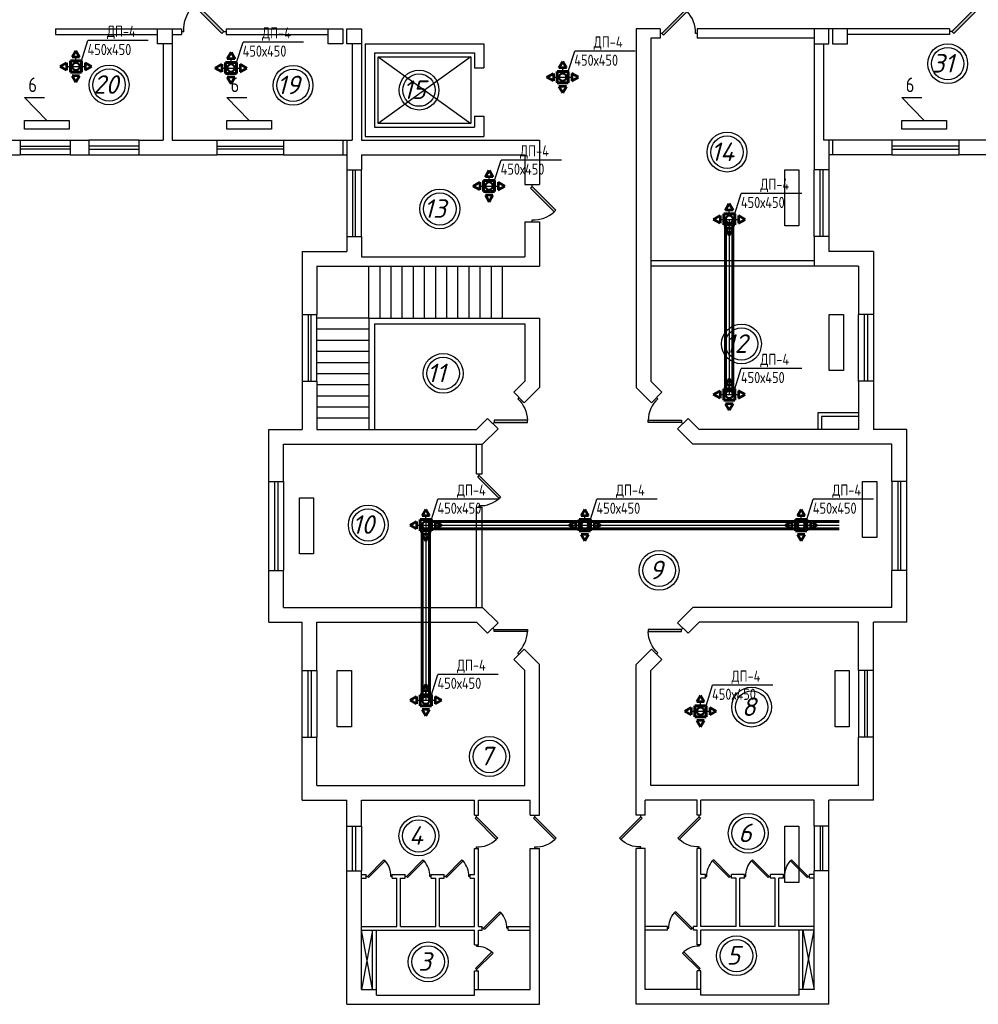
# Model space of a CAD drawing. Header units: millimetres. Extents: x -256102 to 524524, y 9862 to 69256.
# Tile 5 of 33: x -161190 to -141616, y 30044 to 50154. Entities that reach past the tile are written whole.
import ezdxf

# ---------------------------------------------------------------- set-up
doc = ezdxf.new("R2010")
doc.units = ezdxf.units.MM
doc.layers.add('Вспомогательные', color=8, linetype='Continuous', lineweight=25)
doc.layers.add('Текст', color=7, linetype='Continuous', lineweight=13)
doc.layers.add('желтые', color=2, linetype='Continuous')
doc.layers.add('Слой1', color=7, linetype='Continuous')
doc.styles.add('GOST 2.304', font='CS_Gost2304.shx')
doc.styles.get("Standard").update_dxf_attribs({"font": 'isocpeui.ttf'})
doc.styles.add('Текст', font='cs_gost2304.shx', dxfattribs={"width": 0.8, "height": 3})

# ---------------------------------------------------------------- blocks, each defined once
blk = doc.blocks.new('jfgjhsdf')
blk.add_hatch(color=1).paths.add_polyline_path([(-593, 731), (-637, 687), (0, 50), (44, 94)])
at = {"color": 1}
for p, q in [((0, 1000), (0, 950)), ((0, 50), (0, 0))]:
    blk.add_line(p, q, dxfattribs=at)
blk.add_lwpolyline([(0, 50), (-637, 687), (-593, 731), (44, 94), (0, 50)], dxfattribs=at)
blk.add_arc((-33, 130), 821, 87.662, 132.9147, dxfattribs=at)
blk = doc.blocks.new('Решетка')
blk.add_line((-11674, -105678), (-11500, -105129))
at = {"layer": 'желтые', "color": 8}
blk.add_line((-9872, -105129), (-11500, -105129), dxfattribs=at)
at = {"layer": 'желтые', "color": 2, "lineweight": 53}
for p, q in [((-11924, -105578), (-11824, -105404)), ((-11724, -105578), (-11924, -105578)), ((-11824, -105404), (-11724, -105578)), ((-12248, -105828), (-12074, -105728)), ((-12074, -105928), (-12248, -105828)), ((-12074, -105728), (-12074, -105928)), ((-11574, -105728), (-11574, -105928)), ((-11400, -105828), (-11574, -105728)), ((-11574, -105928), (-11400, -105828)), ((-11724, -106078), (-11924, -106078)), ((-11924, -106078), (-11824, -106252)), ((-11824, -106252), (-11724, -106078))]:
    blk.add_line(p, q, dxfattribs=at)
at = {"layer": 'желтые', "color": 251}
for p, q in [((-11824, -105678), (-11824, -105578)), ((-12074, -105828), (-11574, -105828))]:
    blk.add_line(p, q, dxfattribs=at)
at = {"layer": 'желтые', "color": 8, "lineweight": 60}
for p, q in [((-11674, -105678), (-11974, -105678)), ((-11974, -105678), (-11974, -105978)), ((-11674, -105978), (-11674, -105678)), ((-11974, -105978), (-11674, -105978))]:
    blk.add_line(p, q, dxfattribs=at)
at = {"layer": 'Слой1', "lineweight": 50}
blk.add_circle((-11824, -105828), 100, dxfattribs=at)
at = {"layer": 'Текст', "style": 'GOST 2.304'}
for s, p in [('ДП-4', (-10988, -105031)), ('450х450', (-11512, -105521))]:
    blk.add_text(s, height=300, dxfattribs=at).set_placement(p)

msp = doc.modelspace()

# ---------------------------------------------------------------- linework, layer by layer
at = {"lineweight": 30}
for p, q in [((-160460, 49966.4), (-157884.5, 49966.4)), ((-156975.5, 49966.4), (-154589.3, 49966.4)), ((-154513.6, 49966.4), (-154210.6, 49966.4)), ((-154210.6, 49966.4), (-154210.6, 47693.9)), ((-148605.1, 49966.4), (-148605.1, 42644.7)), ((-148112.7, 49966.4), (-148605.1, 49966.4)), ((-148112.7, 49966.4), (-148112.7, 49777.1)), ((-142204.2, 49966.4), (-147355.2, 49966.4)), ((-147355.2, 49966.4), (-147355.2, 49777.1)), ((-144666.1, 49966.4), (-144969.1, 49966.4)), ((-160460, 49852.8), (-158376.8, 49852.8)), ((-158073.8, 49852.8), (-157884.5, 49852.8)), ((-156975.5, 49852.8), (-154892.3, 49852.8)), ((-148302.1, 49777.1), (-148302.1, 42770.2)), ((-148112.7, 49777.1), (-148302.1, 49777.1)), ((-144969.1, 49777.1), (-147355.2, 49777.1)), ((-144969.1, 49777.1), (-144969.1, 47087.9)), ((-142204.2, 49852.8), (-144287.3, 49852.8)), ((-158263.2, 49663.4), (-158263.2, 47693.9)), ((-158073.8, 49663.4), (-158073.8, 47693.9)), ((-154400, 49663.4), (-154400, 47693.9)), ((-154134.8, 49663.4), (-154134.8, 47769.7)), ((-154134.8, 49663.4), (-151710.8, 49663.4)), ((-153945.5, 49474.1), (-153945.5, 47959.1)), ((-153945.5, 49474.1), (-151900.2, 49474.1)), ((-151900.2, 49474.1), (-151900.2, 49171.1)), ((-151710.8, 49663.4), (-151710.8, 49171.1)), ((-144779.7, 49663.4), (-144779.7, 47693.9)), ((-151900.2, 49171.1), (-151710.8, 49171.1)), ((-151900.2, 48186.3), (-151710.8, 48186.3)), ((-151900.2, 48186.3), (-151900.2, 47959.1)), ((-151710.8, 48186.3), (-151710.8, 47769.7)), ((-153945.5, 47959.1), (-151900.2, 47959.1)), ((-162240.1, 47693.9), (-161179.6, 47693.9)), ((-161179.6, 47693.9), (-161179.6, 47390.9)), ((-160157, 47693.9), (-160157, 47390.9)), ((-160157, 47693.9), (-159778.2, 47693.9)), ((-159778.2, 47693.9), (-159778.2, 47390.9)), ((-158755.6, 47693.9), (-158755.6, 47390.9)), ((-158755.6, 47693.9), (-158263.2, 47693.9)), ((-158073.8, 47693.9), (-157164.8, 47693.9)), ((-157164.8, 47693.9), (-157164.8, 47390.9)), ((-155801.3, 47693.9), (-155801.3, 47390.9)), ((-155801.3, 47693.9), (-154400, 47693.9)), ((-154589.3, 47693.9), (-154589.3, 47390.9)), ((-154513.6, 47693.9), (-154513.6, 47087.9)), ((-154210.6, 47693.9), (-150574.6, 47693.9)), ((-154134.8, 47769.7), (-151710.8, 47769.7)), ((-150574.6, 47693.9), (-150574.6, 46784.9)), ((-143378.3, 47693.9), (-144779.7, 47693.9)), ((-144666.1, 47693.9), (-144666.1, 47087.9)), ((-144590.3, 47693.9), (-144590.3, 47390.9)), ((-143378.3, 47693.9), (-143378.3, 47390.9)), ((-141105.8, 47693.9), (-142014.8, 47693.9)), ((-142014.8, 47693.9), (-142014.8, 47390.9)), ((-162240.1, 47390.9), (-161179.6, 47390.9)), ((-160157, 47390.9), (-159778.2, 47390.9)), ((-158755.6, 47390.9), (-157164.8, 47390.9)), ((-155801.3, 47390.9), (-154513.6, 47390.9)), ((-154210.6, 47390.9), (-150877.6, 47390.9)), ((-154210.6, 47390.9), (-154210.6, 47087.9)), ((-150877.6, 47390.9), (-150877.6, 46784.9)), ((-143378.3, 47390.9), (-144666.1, 47390.9)), ((-140424.1, 47390.9), (-142014.8, 47390.9)), ((-154513.6, 47087.9), (-154210.6, 47087.9)), ((-144666.1, 47087.9), (-144969.1, 47087.9)), ((-150877.6, 46784.9), (-150574.6, 46784.9)), ((-150877.6, 46027.4), (-150574.6, 46027.4)), ((-150877.6, 46027.4), (-150877.6, 45307.8)), ((-150574.6, 46027.4), (-150574.6, 45118.4)), ((-154513.6, 45724.4), (-154513.6, 45421.4)), ((-154513.6, 45724.4), (-154210.6, 45724.4)), ((-154210.6, 45724.4), (-154210.6, 45307.8)), ((-144666.1, 45724.4), (-144969.1, 45724.4)), ((-144969.1, 45724.4), (-144969.1, 45118.4)), ((-144666.1, 45724.4), (-144666.1, 45421.4)), ((-155422.6, 45421.4), (-155422.6, 44133.7)), ((-155422.6, 45421.4), (-154513.6, 45421.4)), ((-154210.6, 45307.8), (-150877.6, 45307.8)), ((-143757.1, 45421.4), (-144666.1, 45421.4)), ((-143757.1, 45421.4), (-143757.1, 44133.7)), ((-155119.6, 45118.4), (-155119.6, 44133.7)), ((-155119.6, 45118.4), (-150574.6, 45118.4)), ((-144969.1, 45232.1), (-148302.1, 45232.1)), ((-144060.1, 45118.4), (-148302.1, 45118.4)), ((-144060.1, 45118.4), (-144060.1, 44133.7)), ((-155422.6, 44133.7), (-155119.6, 44133.7)), ((-154059.1, 44057.9), (-154059.1, 41785.4)), ((-154059.1, 44057.9), (-150574.6, 44057.9)), ((-150574.6, 44057.9), (-150574.6, 42644.7)), ((-143757.1, 44133.7), (-144060.1, 44133.7)), ((-153945.5, 43944.3), (-153945.5, 41785.4)), ((-153945.5, 43944.3), (-150877.6, 43944.3)), ((-150877.6, 43944.3), (-150877.6, 42770.2)), ((-155422.6, 42770.2), (-155422.6, 41785.4)), ((-155422.6, 42770.2), (-155119.6, 42770.2)), ((-155119.6, 42770.2), (-155119.6, 41785.4)), ((-151102.1, 42545.6), (-150877.6, 42770.2)), ((-150887.9, 42331.4), (-150574.6, 42644.7)), ((-148291.8, 42331.4), (-148605.1, 42644.7)), ((-148077.5, 42545.6), (-148302.1, 42770.2)), ((-143757.1, 42770.2), (-144060.1, 42770.2)), ((-144060.1, 42770.2), (-144060.1, 41785.4)), ((-143757.1, 42770.2), (-143757.1, 41785.4)), ((-151102.1, 42545.6), (-150887.9, 42331.4)), ((-148077.5, 42545.6), (-148291.8, 42331.4)), ((-144893.3, 42126.3), (-144893.3, 41785.4)), ((-144060.1, 42126.3), (-144893.3, 42126.3)), ((-144817.6, 42050.6), (-144817.6, 41785.4)), ((-144060.1, 42050.6), (-144817.6, 42050.6)), ((-151862.3, 41785.4), (-151637.8, 42010)), ((-151637.8, 42010), (-151423.5, 41795.7)), ((-147541.9, 42010), (-147756.1, 41795.7)), ((-147317.3, 41785.4), (-147541.9, 42010)), ((-156104.3, 41785.4), (-155422.6, 41785.4)), ((-156104.3, 40724.9), (-156104.3, 41785.4)), ((-155119.6, 41785.4), (-151862.3, 41785.4)), ((-151736.8, 41482.4), (-151423.5, 41795.7)), ((-147442.8, 41482.4), (-147756.1, 41795.7)), ((-144060.1, 41785.4), (-147317.3, 41785.4)), ((-143075.3, 41785.4), (-143757.1, 41785.4)), ((-143075.3, 40724.9), (-143075.3, 41785.4)), ((-155801.3, 41482.4), (-151736.8, 41482.4)), ((-155801.3, 40724.9), (-155801.3, 41482.4)), ((-151862.3, 40876.4), (-151862.3, 41482.4)), ((-151748.7, 40876.4), (-151748.7, 41482.4)), ((-143378.3, 41482.4), (-147442.8, 41482.4)), ((-143378.3, 40724.9), (-143378.3, 41482.4)), ((-151862.3, 40876.4), (-151748.7, 40876.4)), ((-156104.3, 40724.9), (-155801.3, 40724.9)), ((-143075.3, 40724.9), (-143378.3, 40724.9)), ((-151862.3, 38149.4), (-151862.3, 40194.7)), ((-151862.3, 40194.7), (-151748.7, 40194.7)), ((-151748.7, 38149.4), (-151748.7, 40194.7)), ((-156104.3, 37846.4), (-156104.3, 38906.9)), ((-156104.3, 38906.9), (-155801.3, 38906.9)), ((-155801.3, 38149.4), (-155801.3, 38906.9)), ((-143075.3, 38906.9), (-143378.3, 38906.9)), ((-143378.3, 38149.4), (-143378.3, 38906.9)), ((-143075.3, 37846.4), (-143075.3, 38906.9)), ((-155801.3, 38149.4), (-151736.8, 38149.4)), ((-151736.8, 38149.4), (-151423.5, 37836.1)), ((-147442.8, 38149.4), (-147756.1, 37836.1)), ((-143378.3, 38149.4), (-147442.8, 38149.4)), ((-156104.3, 37846.4), (-155422.6, 37846.4)), ((-155422.6, 36861.7), (-155422.6, 37846.4)), ((-155119.6, 36861.7), (-155119.6, 37846.4)), ((-155119.6, 37846.4), (-151862.3, 37846.4)), ((-151862.3, 37846.4), (-151637.8, 37621.9)), ((-151637.8, 37621.9), (-151423.5, 37836.1)), ((-147541.9, 37621.9), (-147756.1, 37836.1)), ((-147317.3, 37846.4), (-147541.9, 37621.9)), ((-144060.1, 37846.4), (-147317.3, 37846.4)), ((-144060.1, 36861.7), (-144060.1, 37846.4)), ((-143757.1, 36861.7), (-143757.1, 37846.4)), ((-143075.3, 37846.4), (-143757.1, 37846.4)), ((-151102.1, 37086.2), (-150887.9, 37300.5)), ((-150887.9, 37300.5), (-150574.6, 36987.2)), ((-148291.8, 37300.5), (-148605.1, 36987.2)), ((-148077.5, 37086.2), (-148291.8, 37300.5)), ((-151102.1, 37086.2), (-150877.6, 36861.7)), ((-148077.5, 37086.2), (-148302.1, 36861.7)), ((-155422.6, 36861.7), (-155119.6, 36861.7)), ((-150877.6, 34513.4), (-150877.6, 36861.7)), ((-150574.6, 33907.4), (-150574.6, 36987.2)), ((-148605.1, 33907.4), (-148605.1, 36987.2)), ((-148302.1, 34513.4), (-148302.1, 36861.7)), ((-143757.1, 36861.7), (-144060.1, 36861.7)), ((-155422.6, 34210.4), (-155422.6, 35498.2)), ((-155422.6, 35498.2), (-155119.6, 35498.2)), ((-155119.6, 34513.4), (-155119.6, 35498.2)), ((-143757.1, 35498.2), (-144060.1, 35498.2)), ((-144060.1, 34513.4), (-144060.1, 35498.2)), ((-143757.1, 34210.4), (-143757.1, 35498.2)), ((-155119.6, 34513.4), (-150877.6, 34513.4)), ((-144060.1, 34513.4), (-148302.1, 34513.4)), ((-155422.6, 34210.4), (-154513.6, 34210.4)), ((-154513.6, 33680.2), (-154513.6, 34210.4)), ((-154210.6, 33680.2), (-154210.6, 34210.4)), ((-154210.6, 34210.4), (-151900.2, 34210.4)), ((-151900.2, 33907.4), (-151900.2, 34210.4)), ((-151824.5, 33907.4), (-151824.5, 34210.4)), ((-151824.5, 34210.4), (-150764, 34210.4)), ((-150764, 33907.4), (-150764, 34210.4)), ((-147355.2, 34210.4), (-148415.7, 34210.4)), ((-148415.7, 33907.4), (-148415.7, 34210.4)), ((-147355.2, 33907.4), (-147355.2, 34210.4)), ((-144969.1, 34210.4), (-147279.5, 34210.4)), ((-147279.5, 33907.4), (-147279.5, 34210.4)), ((-144969.1, 33680.2), (-144969.1, 34210.4)), ((-143757.1, 34210.4), (-144666.1, 34210.4)), ((-144666.1, 33680.2), (-144666.1, 34210.4)), ((-151900.2, 33907.4), (-151824.5, 33907.4)), ((-150764, 33907.4), (-150574.6, 33907.4)), ((-148415.7, 33907.4), (-148605.1, 33907.4)), ((-147279.5, 33907.4), (-147355.2, 33907.4)), ((-154513.6, 33680.2), (-154210.6, 33680.2)), ((-144666.1, 33680.2), (-144969.1, 33680.2)), ((-151900.2, 33225.7), (-151824.5, 33225.7)), ((-151900.2, 32695.4), (-151900.2, 33225.7)), ((-151824.5, 31634.9), (-151824.5, 33225.7)), ((-150764, 30347.2), (-150764, 33225.7)), ((-150764, 33225.7), (-150574.6, 33225.7)), ((-150574.6, 30044.2), (-150574.6, 33225.7)), ((-148415.7, 33225.7), (-148605.1, 33225.7)), ((-148605.1, 30044.2), (-148605.1, 33225.7)), ((-148415.7, 30347.2), (-148415.7, 33225.7)), ((-147355.2, 31634.9), (-147355.2, 33225.7)), ((-147279.5, 33225.7), (-147355.2, 33225.7)), ((-147279.5, 32695.4), (-147279.5, 33225.7)), ((-154513.6, 32771.2), (-154210.6, 32771.2)), ((-154513.6, 30044.2), (-154513.6, 32771.2)), ((-154210.6, 30347.2), (-154210.6, 32771.2)), ((-154210.6, 32695.4), (-154115.9, 32695.4)), ((-154210.6, 32619.7), (-154115.9, 32619.7)), ((-154115.9, 32619.7), (-154115.9, 32695.4)), ((-153585.7, 32619.7), (-153585.7, 32695.4)), ((-153585.7, 32695.4), (-153320.5, 32695.4)), ((-153585.7, 32619.7), (-153491, 32619.7)), ((-153491, 31634.9), (-153491, 32619.7)), ((-153415.2, 31634.9), (-153415.2, 32619.7)), ((-153415.2, 32619.7), (-153320.5, 32619.7)), ((-153320.5, 32619.7), (-153320.5, 32695.4)), ((-152790.3, 32619.7), (-152790.3, 32695.4)), ((-152790.3, 32695.4), (-152525.2, 32695.4)), ((-152790.3, 32619.7), (-152695.6, 32619.7)), ((-152695.6, 31634.9), (-152695.6, 32619.7)), ((-152619.8, 31634.9), (-152619.8, 32619.7)), ((-152619.8, 32619.7), (-152525.2, 32619.7)), ((-152525.2, 32619.7), (-152525.2, 32695.4)), ((-151994.9, 32619.7), (-151994.9, 32695.4)), ((-151994.9, 32695.4), (-151900.2, 32695.4)), ((-151994.9, 32619.7), (-151900.2, 32619.7)), ((-151900.2, 31634.9), (-151900.2, 32619.7)), ((-147184.8, 32695.4), (-147279.5, 32695.4)), ((-147184.8, 32619.7), (-147279.5, 32619.7)), ((-147279.5, 31634.9), (-147279.5, 32619.7)), ((-147184.8, 32619.7), (-147184.8, 32695.4)), ((-146654.5, 32619.7), (-146654.5, 32695.4)), ((-146389.4, 32695.4), (-146654.5, 32695.4)), ((-146559.8, 32619.7), (-146654.5, 32619.7)), ((-146559.8, 31634.9), (-146559.8, 32619.7)), ((-146389.4, 32619.7), (-146484.1, 32619.7)), ((-146484.1, 31634.9), (-146484.1, 32619.7)), ((-146389.4, 32619.7), (-146389.4, 32695.4)), ((-145594, 32695.4), (-145859.2, 32695.4)), ((-145859.2, 32619.7), (-145859.2, 32695.4)), ((-145764.5, 32619.7), (-145859.2, 32619.7)), ((-145764.5, 31634.9), (-145764.5, 32619.7)), ((-145594, 32619.7), (-145688.7, 32619.7)), ((-145688.7, 31634.9), (-145688.7, 32619.7)), ((-145594, 32619.7), (-145594, 32695.4)), ((-145063.8, 32619.7), (-145063.8, 32695.4)), ((-144969.1, 32695.4), (-145063.8, 32695.4)), ((-144969.1, 32619.7), (-145063.8, 32619.7)), ((-144969.1, 30347.2), (-144969.1, 32771.2)), ((-144666.1, 32771.2), (-144969.1, 32771.2)), ((-144666.1, 30044.2), (-144666.1, 32771.2)), ((-154210.6, 31634.9), (-153491, 31634.9)), ((-153415.2, 31634.9), (-152695.6, 31634.9)), ((-152619.8, 31634.9), (-151900.2, 31634.9)), ((-151824.5, 31634.9), (-151748.7, 31634.9)), ((-151748.7, 31559.2), (-151748.7, 31634.9)), ((-151218.5, 31559.2), (-151218.5, 31634.9)), ((-151218.5, 31634.9), (-150764, 31634.9)), ((-147961.2, 31634.9), (-148415.7, 31634.9)), ((-147961.2, 31559.2), (-147961.2, 31634.9)), ((-147431, 31559.2), (-147431, 31634.9)), ((-147355.2, 31634.9), (-147431, 31634.9)), ((-146559.8, 31634.9), (-147279.5, 31634.9)), ((-145764.5, 31634.9), (-146484.1, 31634.9)), ((-144969.1, 31634.9), (-145688.7, 31634.9)), ((-154210.6, 31559.2), (-151900.2, 31559.2)), ((-153983.3, 31559.2), (-154210.6, 30347.2)), ((-153983.3, 30347.2), (-154210.6, 31559.2)), ((-153983.3, 30347.2), (-153983.3, 31559.2)), ((-153907.6, 30233.6), (-153907.6, 31559.2)), ((-151900.2, 31256.2), (-151900.2, 31559.2)), ((-151824.5, 31559.2), (-151748.7, 31559.2)), ((-151824.5, 31256.2), (-151824.5, 31559.2)), ((-151218.5, 31559.2), (-150764, 31559.2)), ((-147961.2, 31559.2), (-148415.7, 31559.2)), ((-147355.2, 31559.2), (-147431, 31559.2)), ((-147355.2, 31256.2), (-147355.2, 31559.2)), ((-144969.1, 31559.2), (-147279.5, 31559.2)), ((-147279.5, 31256.2), (-147279.5, 31559.2)), ((-145272.1, 30233.6), (-145272.1, 31559.2)), ((-145196.3, 30347.2), (-144969.1, 31559.2)), ((-145196.3, 31559.2), (-144969.1, 30347.2)), ((-145196.3, 30347.2), (-145196.3, 31559.2)), ((-151900.2, 31256.2), (-151824.5, 31256.2)), ((-147279.5, 31256.2), (-147355.2, 31256.2)), ((-151900.2, 30233.6), (-151900.2, 30725.9)), ((-151900.2, 30725.9), (-151824.5, 30725.9)), ((-151824.5, 30347.2), (-151824.5, 30725.9)), ((-147279.5, 30725.9), (-147355.2, 30725.9)), ((-147355.2, 30347.2), (-147355.2, 30725.9)), ((-147279.5, 30233.6), (-147279.5, 30725.9)), ((-154210.6, 30347.2), (-153907.6, 30347.2)), ((-153907.6, 30233.6), (-151900.2, 30233.6)), ((-151900.2, 30347.2), (-150764, 30347.2)), ((-147279.5, 30347.2), (-148415.7, 30347.2)), ((-145272.1, 30233.6), (-147279.5, 30233.6)), ((-144969.1, 30347.2), (-145272.1, 30347.2)), ((-154513.6, 30044.2), (-150574.6, 30044.2)), ((-144666.1, 30044.2), (-148605.1, 30044.2))]:
    msp.add_line(p, q, dxfattribs=at)
for p, q in [((-151976, 49398.3), (-153869.7, 48034.8)), ((-153869.7, 49398.3), (-151976, 48034.8)), ((-146700.8, 46075.8), (-146700.8, 42499)), ((-154059.1, 44057.9), (-154059.1, 45118.4)), ((-153831.8, 44057.9), (-153831.8, 45118.4)), ((-153604.6, 44057.9), (-153604.6, 45118.4)), ((-153377.3, 44057.9), (-153377.3, 45118.4)), ((-153150.1, 44057.9), (-153150.1, 45118.4)), ((-152922.8, 44057.9), (-152922.8, 45118.4)), ((-152695.6, 44057.9), (-152695.6, 45118.4)), ((-152468.3, 44057.9), (-152468.3, 45118.4)), ((-152241.1, 44057.9), (-152241.1, 45118.4)), ((-152013.8, 44057.9), (-152013.8, 45118.4)), ((-151786.6, 44057.9), (-151786.6, 45118.4)), ((-151559.3, 44057.9), (-151559.3, 45118.4)), ((-151332.1, 44057.9), (-151332.1, 45118.4)), ((-146776.5, 42499), (-146776.5, 44334.7)), ((-154059.1, 44057.9), (-155119.6, 44057.9)), ((-154059.1, 43830.7), (-155119.6, 43830.7)), ((-154059.1, 43603.4), (-155119.6, 43603.4)), ((-154059.1, 43376.2), (-155119.6, 43376.2)), ((-154059.1, 43148.9), (-155119.6, 43148.9)), ((-154059.1, 42921.7), (-155119.6, 42921.7)), ((-154059.1, 42694.4), (-155119.6, 42694.4)), ((-154059.1, 42467.2), (-155119.6, 42467.2)), ((-154059.1, 42239.9), (-155119.6, 42239.9)), ((-154059.1, 42012.7), (-155119.6, 42012.7)), ((-152896.1, 39943.3), (-152896.1, 39618.5)), ((-152896.1, 39829.7), (-144458.4, 39829.7)), ((-152896.1, 39829.7), (-152896.1, 36253.7))]:
    msp.add_line(p, q)
at = {"color": 1}
for p, q in [((-161179.6, 47693.9), (-160157, 47693.9)), ((-158755.6, 47693.9), (-159778.2, 47693.9)), ((-157164.8, 47693.9), (-155801.3, 47693.9)), ((-142014.8, 47693.9), (-143378.3, 47693.9)), ((-161179.6, 47572.7), (-160157, 47572.7)), ((-160157, 47512.1), (-161179.6, 47512.1)), ((-158755.6, 47572.7), (-159778.2, 47572.7)), ((-159778.2, 47512.1), (-158755.6, 47512.1)), ((-157164.8, 47572.7), (-155801.3, 47572.7)), ((-155801.3, 47512.1), (-157164.8, 47512.1)), ((-142014.8, 47572.7), (-143378.3, 47572.7)), ((-143378.3, 47512.1), (-142014.8, 47512.1)), ((-160157, 47390.9), (-161179.6, 47390.9)), ((-159778.2, 47390.9), (-158755.6, 47390.9)), ((-155801.3, 47390.9), (-157164.8, 47390.9)), ((-143378.3, 47390.9), (-142014.8, 47390.9)), ((-154513.6, 47087.9), (-154513.6, 45724.4)), ((-154392.4, 47087.9), (-154392.4, 45724.4)), ((-154331.8, 45724.4), (-154331.8, 47087.9)), ((-154210.6, 45724.4), (-154210.6, 47087.9)), ((-144969.1, 45724.4), (-144969.1, 47087.9)), ((-144847.9, 45724.4), (-144847.9, 47087.9)), ((-144787.3, 47087.9), (-144787.3, 45724.4)), ((-144666.1, 47087.9), (-144666.1, 45724.4)), ((-155422.6, 44133.7), (-155422.6, 42770.2)), ((-155301.4, 44133.7), (-155301.4, 42770.2)), ((-155240.8, 42770.2), (-155240.8, 44133.7)), ((-155119.6, 42770.2), (-155119.6, 44133.7)), ((-144060.1, 42770.2), (-144060.1, 44133.7)), ((-143938.9, 42770.2), (-143938.9, 44133.7)), ((-143878.3, 44133.7), (-143878.3, 42770.2)), ((-143757.1, 44133.7), (-143757.1, 42770.2)), ((-156104.3, 38906.9), (-156104.3, 40724.9)), ((-155983.1, 38906.9), (-155983.1, 40724.9)), ((-155922.5, 40724.9), (-155922.5, 38906.9)), ((-155801.3, 40724.9), (-155801.3, 38906.9)), ((-143378.3, 40724.9), (-143378.3, 38906.9)), ((-143257.1, 40724.9), (-143257.1, 38906.9)), ((-143196.5, 38906.9), (-143196.5, 40724.9)), ((-143075.3, 38906.9), (-143075.3, 40724.9)), ((-155422.6, 35498.2), (-155422.6, 36861.7)), ((-155301.4, 35498.2), (-155301.4, 36861.7)), ((-155240.8, 36861.7), (-155240.8, 35498.2)), ((-155119.6, 36861.7), (-155119.6, 35498.2)), ((-144060.1, 36861.7), (-144060.1, 35498.2)), ((-143938.9, 36861.7), (-143938.9, 35498.2)), ((-143878.3, 35498.2), (-143878.3, 36861.7)), ((-143757.1, 35498.2), (-143757.1, 36861.7)), ((-154513.6, 32771.2), (-154513.6, 33680.2)), ((-154392.4, 32771.2), (-154392.4, 33680.2)), ((-154331.8, 33680.2), (-154331.8, 32771.2)), ((-154210.6, 33680.2), (-154210.6, 32771.2)), ((-144969.1, 33680.2), (-144969.1, 32771.2)), ((-144847.9, 33680.2), (-144847.9, 32771.2)), ((-144787.3, 32771.2), (-144787.3, 33680.2)), ((-144666.1, 32771.2), (-144666.1, 33680.2))]:
    msp.add_line(p, q, dxfattribs=at)
at = {"lineweight": 60}
for p, q in [((-146776.5, 46075.8), (-146776.5, 42499)), ((-146625, 46075.8), (-146625, 42499)), ((-152971.9, 39829.7), (-152971.9, 36253.7)), ((-152896.1, 39905.5), (-144458.4, 39905.5)), ((-152820.4, 39829.7), (-152820.4, 36253.7)), ((-152896.1, 39754), (-144458.4, 39754))]:
    msp.add_line(p, q, dxfattribs=at)
at = {"lineweight": 30}
for points in [[(-160460, 49966.4), (-160460, 49852.8)], [(-157884.5, 49966.4), (-157884.5, 49852.8)], [(-156975.5, 49966.4), (-156975.5, 49852.8)], [(-142204.2, 49966.4), (-142204.2, 49852.8)]]:
    msp.add_lwpolyline(points, dxfattribs=at)
for points in [[(-158073.8, 49663.4), (-158376.8, 49663.4), (-158376.8, 49966.4), (-158073.8, 49966.4)], [(-154589.3, 49663.4), (-154892.3, 49663.4), (-154892.3, 49966.4), (-154589.3, 49966.4)], [(-154210.6, 49663.4), (-154513.6, 49663.4), (-154513.6, 49966.4), (-154210.6, 49966.4)], [(-144969.1, 49663.4), (-144666.1, 49663.4), (-144666.1, 49966.4), (-144969.1, 49966.4)], [(-144590.3, 49663.4), (-144287.3, 49663.4), (-144287.3, 49966.4), (-144590.3, 49966.4)], [(-161094.2, 48093.2), (-160181, 48093.2), (-160181, 47919.9), (-161094.2, 47919.9)], [(-156964, 48093.2), (-156050.8, 48093.2), (-156050.8, 47919.9), (-156964, 47919.9)], [(-143177.5, 48093.2), (-142264.3, 48093.2), (-142264.3, 47919.9), (-143177.5, 47919.9)], [(-145569.4, 47087.9), (-145281, 47087.9), (-145281, 45940.9), (-145569.4, 45940.9)], [(-144660.4, 44133.7), (-144372, 44133.7), (-144372, 42986.6), (-144660.4, 42986.6)], [(-143978.7, 40724.9), (-143690.3, 40724.9), (-143690.3, 39577.9), (-143978.7, 39577.9)], [(-155478.8, 40391), (-155190.4, 40391), (-155190.4, 39244), (-155478.8, 39244)], [(-154704.7, 36861.7), (-154416.3, 36861.7), (-154416.3, 35714.6), (-154704.7, 35714.6)], [(-144539.2, 36861.7), (-144250.8, 36861.7), (-144250.8, 35714.6), (-144539.2, 35714.6)], [(-145569.4, 33680.2), (-145281, 33680.2), (-145281, 32533.1), (-145569.4, 32533.1)]]:
    msp.add_lwpolyline(points, close=True, dxfattribs=at)
msp.add_lwpolyline([(-153869.7, 49398.3), (-151976, 49398.3), (-151976, 48034.8), (-153869.7, 48034.8)], close=True)
at = {"color": 1}
for centre, radius in [((-142240.4, 49254.9), 406.8), ((-142240.4, 49254.9), 331), ((-159364.8, 48821.6), 406.8), ((-159364.8, 48821.6), 331), ((-155609, 48813.3), 406.8), ((-155609, 48813.3), 331), ((-153036.2, 48715.6), 406.8), ((-153036.2, 48715.6), 331), ((-146747.1, 47448.8), 406.8), ((-146747.1, 47448.8), 331), ((-152611.1, 46288.3), 406.8), ((-152611.1, 46288.3), 331), ((-146451.8, 43531.2), 406.8), ((-146451.8, 43531.2), 331), ((-152543.1, 42930.9), 406.8), ((-152543.1, 42930.9), 331), ((-154072.8, 39834.9), 406.8), ((-154072.8, 39834.9), 331), ((-148133.3, 38907), 406.8), ((-148133.3, 38907), 331), ((-146244.3, 36113.9), 406.8), ((-146244.3, 36113.9), 331), ((-151597.2, 35105.7), 406.8), ((-151597.2, 35105.7), 331), ((-153039.6, 33483.7), 406.8), ((-153039.6, 33483.7), 331), ((-146314.5, 33537.2), 406.8), ((-146314.5, 33537.2), 331), ((-146554, 31036.5), 406.8), ((-152849.4, 30910.4), 406.8), ((-152849.4, 30910.4), 331), ((-146554, 31036.5), 331)]:
    msp.add_circle(centre, radius, dxfattribs=at)
at = {"layer": 'Вспомогательные', "color": 0, "lineweight": -3}
for p, q in [((-160637.6, 48093.2), (-161091.5, 48565.1)), ((-161091.5, 48565.1), (-160682.8, 48565.1)), ((-156507.4, 48093.2), (-156961.3, 48565.1)), ((-156961.3, 48565.1), (-156552.6, 48565.1)), ((-142720.9, 48093.2), (-143174.8, 48565.1)), ((-143174.8, 48565.1), (-142766.1, 48565.1))]:
    msp.add_line(p, q, dxfattribs=at)

# ---------------------------------------------------------------- block references
for p, xscale, yscale, zscale, rotation in [((-156975.5, 49909.6), -0.9089999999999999, 0.9089999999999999, 0.9089999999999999, 90), ((-142204.2, 49909.6), 0.9089999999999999, 0.9089999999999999, 0.9089999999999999, 270), ((-148112.7, 49871.7), 0.7575, 0.7575, 0.7575, 270), ((-150726.1, 46784.9), 0.7575, 0.7575, 0.7575, 180), ((-151530.7, 41902.9), -0.7575000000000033, 0.7575000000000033, 0.7575000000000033, 314.9999999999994), ((-147649, 41902.9), 0.7575000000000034, 0.7575000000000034, 0.7575000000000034, 45.00000000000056), ((-151805.5, 40876.4), 0.6817499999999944, 0.6817499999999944, 0.6817499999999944, 180), ((-151530.7, 37729), 0.7575000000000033, 0.7575000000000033, 0.7575000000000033, 225.0000000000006), ((-147649, 37729), -0.7575000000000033, 0.7575000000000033, 0.7575000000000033, 134.9999999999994), ((-151862.3, 33907.4), 0.6817499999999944, 0.6817499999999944, 0.6817499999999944, 180), ((-150669.3, 33907.4), 0.6817499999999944, 0.6817499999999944, 0.6817499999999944, 180), ((-148510.4, 33907.4), -0.6817499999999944, 0.6817499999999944, 0.6817499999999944, 180), ((-147317.3, 33907.4), -0.6817499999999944, 0.6817499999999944, 0.6817499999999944, 180), ((-154115.9, 32657.6), 0.5302499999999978, 0.5302499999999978, 0.5302499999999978, 270), ((-153320.5, 32657.6), 0.5302499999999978, 0.5302499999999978, 0.5302499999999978, 270), ((-152525.2, 32657.6), 0.5302499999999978, 0.5302499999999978, 0.5302499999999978, 270), ((-146654.5, 32657.6), -0.5302499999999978, 0.5302499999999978, 0.5302499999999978, 90), ((-145859.2, 32657.6), -0.5302499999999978, 0.5302499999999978, 0.5302499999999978, 90), ((-145063.8, 32657.6), -0.5302499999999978, 0.5302499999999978, 0.5302499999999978, 90), ((-151748.7, 31597.1), 0.5302499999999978, 0.5302499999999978, 0.5302499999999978, 270), ((-147431, 31597.1), -0.5302499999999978, 0.5302499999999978, 0.5302499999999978, 90)]:
    msp.add_blockref('jfgjhsdf', p, dxfattribs=dict(xscale=xscale, yscale=yscale, zscale=zscale, rotation=rotation))
for name, p, xscale, yscale, zscale in [('Решетка', (-151085.7, 129363.9), 0.7575, 0.7575, 0.7575), ('Решетка', (-147918.2, 129331.4), 0.7575, 0.7575, 0.7575), ('Решетка', (-141145.6, 129145.6), 0.7575, 0.7575, 0.7575), ('Решетка', (-142649.8, 126921.5), 0.7575, 0.7575, 0.7575), ('Решетка', (-137743.9, 126240.7), 0.7575, 0.7575, 0.7575), ('Решетка', (-137743.9, 122663.9), 0.7575, 0.7575, 0.7575), ('Решетка', (-143939.3, 119994.6), 0.7575, 0.7575, 0.7575), ('Решетка', (-140692.9, 119994.6), 0.7575, 0.7575, 0.7575), ('Решетка', (-136275.2, 119994.6), 0.7575, 0.7575, 0.7575), ('Решетка', (-143939.3, 116418.6), 0.7575, 0.7575, 0.7575), ('Решетка', (-138331.7, 116194.7), 0.7575, 0.7575, 0.7575), ('jfgjhsdf', (-151862.3, 30725.9), -0.5302499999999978, 0.5302499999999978, 0.5302499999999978), ('jfgjhsdf', (-147317.3, 30725.9), 0.5302499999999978, 0.5302499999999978, 0.5302499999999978)]:
    msp.add_blockref(name, p, dxfattribs=dict(xscale=xscale, yscale=yscale, zscale=zscale))

# ---------------------------------------------------------------- texts
at = {"color": 1}
for s, height, p in [('31', 378.75, (-142570.5, 49073.4)), ('20', 378.75, (-159694.9, 48640.2)), ('19', 378.75, (-155939.1, 48631.8)), ('15', 378.75, (-153366.3, 48534.1)), ('14', 378.75, (-147077.1, 47267.4)), ('13', 378.75, (-152941.1, 46106.8)), ('12', 378.75, (-146781.9, 43349.7)), ('11', 378.75, (-152873.1, 42749.4)), ('10', 378.75, (-154402.9, 39653.5)), ('9', 378.8, (-148335.1, 38725.6)), ('8', 378.8, (-146446.1, 35932.5)), ('7', 378.8, (-151799, 34924.2)), ('4', 378.8, (-153241.4, 33302.3)), ('6', 378.8, (-146516.3, 33355.8)), ('5', 378.8, (-146755.8, 30855.1)), ('3', 378.8, (-153051.2, 30729))]:
    msp.add_text(s, height=height, dxfattribs=at).set_placement(p)
at = {"layer": 'Текст', "style": 'Текст'}
for p in [(-161013.4, 48674), (-156883.2, 48674), (-143096.7, 48674)]:
    msp.add_text('6', height=300, dxfattribs=at).set_placement(p)

doc.saveas('drawing.dxf')
